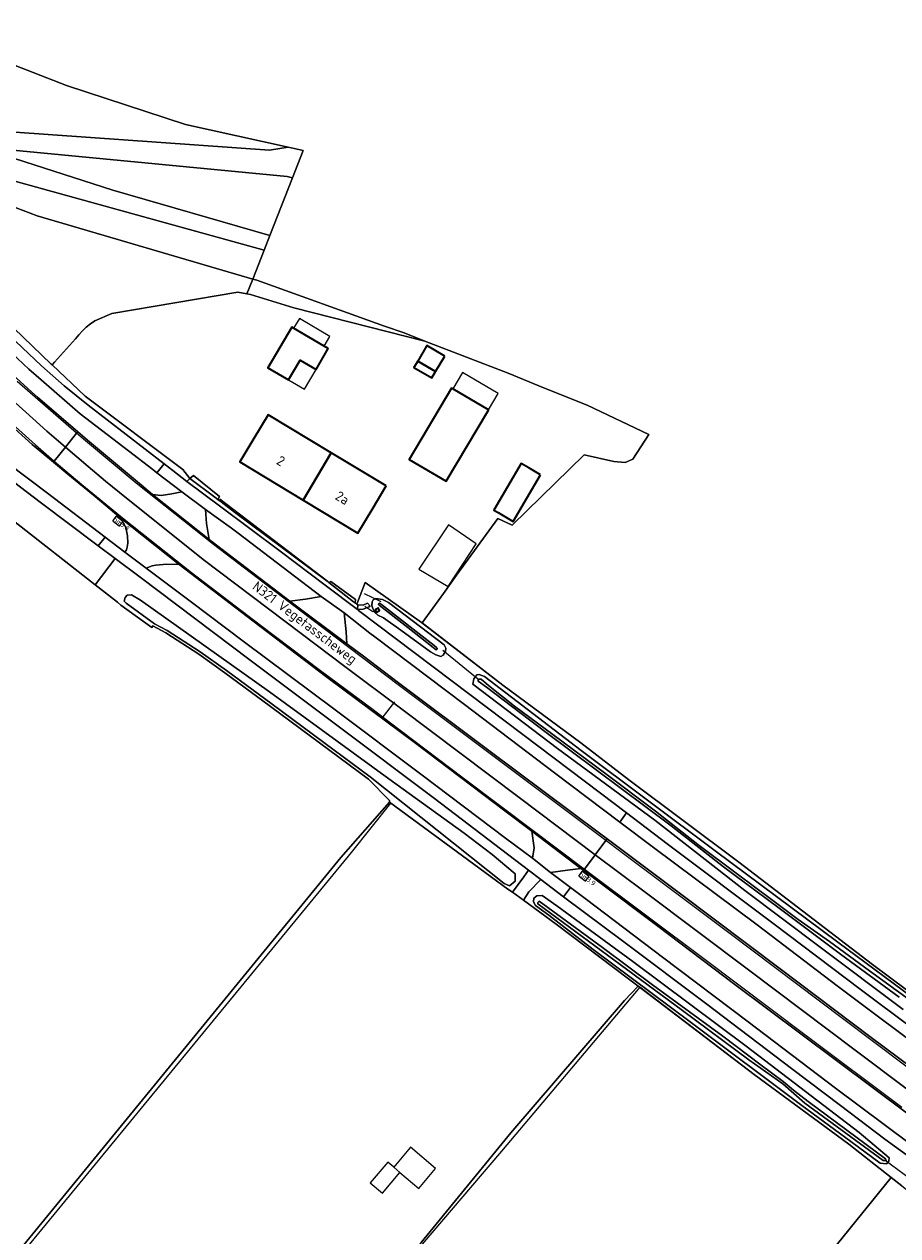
# Model space of a CAD drawing. Header units: metres. Extents: x 178952 to 185583, y 415201 to 419317.
# Tile 17 of 165: x 180621 to 180781, y 417979 to 418201. Entities that reach past the tile are written whole.
import ezdxf
from ezdxf.enums import TextEntityAlignment as Align

# ---------------------------------------------------------------- set-up
doc = ezdxf.new("R2010")
doc.units = ezdxf.units.M
for name, color, linetype, lineweight in [('B-WE-AM-AS_WEG-T18', 1, 'Continuous', 18), ('B-WE-VW-HECTOMETRERING-S', 7, 'Continuous', 25), ('B-XX-GK-KADEMUUR-GV', 252, 'Continuous', 35), ('B-XX-GR-BOUWLAND-GV', 253, 'Continuous', 13), ('B-XX-GR-HAAG-G', 253, 'GR-HAAG1', 13), ('B-XX-IE-TERREINAFSCHEIDING_KUNSTMATIG_HEKWERK-G', 253, 'IE-TERREINAFSCHEIDING-KUNSTMATIG', 18), ('B-XX-IE-TERREINAFSCHEIDING_KUNSTMATIG_HEKWERK_RASTER-G', 253, 'IE-TERREINAFSCHEIDING-KUNSTMATIG', 18), ('B-XX-KW-KUNSTWERK_DUIKER-G', 252, 'Continuous', 18), ('B-XX-OG-BEBOUWING-GV', 252, 'Continuous', 35), ('B-XX-OG-BEBOUWING-T18', 252, 'Continuous', 18), ('B-XX-OG-BEBOUWING_OVERBOUWING-GV', 252, 'Continuous', 18), ('B-XX-OG-BEBOUWING_SCHUUR-GV', 252, 'Continuous', 35), ('B-XX-OG-TERREIN_CULTUURSCHEIDING-GV', 253, 'Continuous', 18), ('B-XX-OG-TERREIN_ERF-GV', 253, 'Continuous', 18), ('B-XX-OG-TOPOGRAFIE-T18', 253, 'Continuous', 18), ('B-XX-OG-WATER_SLOOT-GV', 253, 'Continuous', 18), ('B-XX-OG-WEG-GV', 253, 'Continuous', 18), ('B-XX-VH-VERHARDING_ASFALT-GV', 251, 'Continuous', 18), ('B-XX-VH-VERHARDING_BETONSTRAATSTEEN-GV', 251, 'Continuous', 18), ('B-XX-VH-VERHARDING_STRAATBAKSTEEN-GV', 251, 'Continuous', 18), ('B-XX-VW-MARKERING-G', 253, 'Continuous', 18), ('B-XX-VW-VRI-G', 253, 'Continuous', 18)]:
    doc.layers.add(name, color=color, linetype=linetype, lineweight=lineweight)
doc.styles.add('NLCS-ISO', font='NLCS-ISO.ttf')
doc.styles.add('NLCS-ISO-M-T18', font='NLCS-ISO.ttf', dxfattribs={"height": 1.8})
doc.styles.add('NLCS-ISO-M500-T18', font='NLCS-ISO.ttf', dxfattribs={"height": 0.9})
doc.linetypes.add('GR-HAAG1', pattern='A,6,[176,NLCS.SHX,S=0.125,R=0,X=0,Y=0],-2', length=8)
doc.linetypes.add('IE-TERREINAFSCHEIDING-KUNSTMATIG', pattern='A,4,[82,NLCS.SHX,S=0.75,R=90,X=0,Y=0],4,-2', length=10)

# ---------------------------------------------------------------- blocks, each defined once
blk = doc.blocks.new('SVW-HECTOMETERPAAL-SO')
at = {"lineweight": 18}
blk.add_lwpolyline([(-0.71, -0.52), (0.71, -0.52, 0.414214), (0.8, -0.44), (0.8, 0.44, 0.414214), (0.71, 0.52), (-0.71, 0.52, 0.414214), (-0.8, 0.44), (-0.8, -0.44, 0.414214)], format="xyb", close=True, dxfattribs=at)
at = {"lineweight": 18, "style": 'NLCS-ISO'}
blk.add_text('hm', height=0.9, dxfattribs=at).set_placement((0, 0), align=Align.MIDDLE_CENTER)

msp = doc.modelspace()

# ---------------------------------------------------------------- linework, layer by layer
at = {"layer": 'B-XX-GK-KADEMUUR-GV'}
msp.add_lwpolyline([(180685.375, 418093.454), (180685.578, 418092.945), (180685.7, 418092.998), (180685.768, 418093.058), (180686.166, 418093.318), (180686.155, 418093.39), (180686.11, 418093.428), (180685.987, 418093.658), (180685.989, 418093.708), (180685.933, 418093.776), (180685.553, 418093.576), (180685.481, 418093.531)], close=True, dxfattribs=at)
at = {"layer": 'B-XX-GR-BOUWLAND-GV'}
msp.add_lwpolyline([(180779.846, 417989.447), (180772.091, 417995.543), (180754.772, 418008.324), (180733.845, 418024.29), (180733.543, 418024.521), (180730.994, 418021.845), (180710.225, 417997.635), (180693.82, 417977.527), (180670.993, 417950.248), (180640.068, 417913.292), (180623.854, 417893.718), (180662.959, 417856.983), (180702.552, 417900.666), (180753.748, 417957.154)], close=True, dxfattribs=at)
at = {"layer": 'B-XX-GR-HAAG-G', "ltscale": 0.2, "flags": 128}
msp.add_lwpolyline([(180656.958, 418113.748), (180676.735, 418098.687)], dxfattribs=at)
at = {"layer": 'B-XX-IE-TERREINAFSCHEIDING_KUNSTMATIG_HEKWERK-G', "ltscale": 0.1, "flags": 128}
msp.add_lwpolyline([(180683.556, 418098.439), (180693.878, 418091.125)], dxfattribs=at)
at = {"layer": 'B-XX-IE-TERREINAFSCHEIDING_KUNSTMATIG_HEKWERK_RASTER-G', "ltscale": 0.2, "flags": 128}
for points in [[(180644.472, 418090.203), (180638.822, 418094.271), (180638.175, 418094.848), (180635.459, 418097.003), (180634.112, 418098.039), (180619.171, 418109.768), (180611.034, 418116.193), (180609.86, 418117.112), (180598.078, 418126.338), (180580.561, 418140.176), (180576.779, 418142.959), (180575.433, 418141.176)], [(180693.878, 418091.125), (180708.764, 418079.644), (180723.014, 418069.053), (180731.815, 418062.316), (180751.936, 418047.188), (180776.403, 418028.495), (180785.747, 418021.488)], [(180733.845, 418024.29), (180708.534, 417994.284), (180670.993, 417950.248), (180642.369, 417916.672), (180640.306, 417915.659), (180638.738, 417917.24), (180631.133, 417924.911), (180602.708, 417953.58), (180681.019, 418048.965), (180688.23, 418058.028)], [(180688.027, 418058.177), (180709.668, 418042.281), (180710.494, 418041.699), (180712.529, 418040.266), (180718.526, 418035.862), (180731.726, 418025.849), (180732.976, 418024.953), (180754.772, 418008.324), (180772.091, 417995.543)]]:
    msp.add_lwpolyline(points, dxfattribs=at)
at = {"layer": 'B-XX-KW-KUNSTWERK_DUIKER-G'}
for points in [[(180686.504, 418094.917), (180683.432, 418096.394)], [(180685.628, 418093.28), (180684.976, 418093.073), (180683.508, 418094.053)], [(180697.767, 418086.049), (180704.444, 418080.622)], [(180778.769, 417992.622), (180783.355, 417989.178)]]:
    msp.add_lwpolyline(points, dxfattribs=at)
at = {"layer": 'B-XX-OG-BEBOUWING-GV'}
for points in [[(180676.784, 418141.281), (180676.041, 418141.717), (180670.435, 418145.005), (180670.106, 418145.198), (180665.746, 418137.764), (180669.516, 418135.553), (180671.641, 418139.176), (180674.55, 418137.47)], [(180706.11, 418130.04), (180706.099, 418130.046), (180699.576, 418133.899), (180699.325, 418134.047), (180691.614, 418120.995), (180698.399, 418116.988)], [(180677.348, 418122.202), (180665.766, 418129.158), (180663.152, 418124.812), (180660.57, 418120.52), (180672.187, 418113.544)], [(180687.412, 418116.158), (180677.348, 418122.202), (180672.187, 418113.544), (180682.23, 418107.512), (180684.802, 418111.802)]]:
    msp.add_lwpolyline(points, close=True, dxfattribs=at)
at = {"layer": 'B-XX-OG-BEBOUWING_OVERBOUWING-GV'}
for points in [[(180671.499, 418146.82), (180670.435, 418145.005), (180676.041, 418141.717), (180677.106, 418143.531)], [(180674.55, 418137.47), (180671.641, 418139.176), (180669.516, 418135.553), (180672.425, 418133.847)], [(180699.576, 418133.899), (180706.099, 418130.046), (180707.868, 418133.04), (180701.344, 418136.893)], [(180703.889, 418105.538), (180698.817, 418108.997), (180693.377, 418100.873), (180698.717, 418097.739)], [(180696.445, 417991.106), (180691.869, 417994.987), (180688.766, 417991.328), (180689.902, 417990.365), (180693.342, 417987.447)], [(180689.902, 417990.365), (180688.766, 417991.328), (180687.669, 417992.259), (180684.474, 417988.491), (180686.707, 417986.597)]]:
    msp.add_lwpolyline(points, close=True, dxfattribs=at)
at = {"layer": 'B-XX-OG-BEBOUWING_SCHUUR-GV'}
for points in [[(180698.115, 418139.92), (180694.83, 418141.851), (180693.166, 418139.019), (180696.45, 418137.087)], [(180693.166, 418139.019), (180692.465, 418137.847), (180695.759, 418135.911), (180696.45, 418137.087)], [(180715.66, 418118.194), (180713.506, 418119.456), (180712.108, 418120.274), (180707.094, 418111.715), (180707.882, 418111.253), (180710.646, 418109.635)]]:
    msp.add_lwpolyline(points, close=True, dxfattribs=at)
at = {"layer": 'B-XX-OG-TERREIN_CULTUURSCHEIDING-GV'}
for points in [[(180599.99, 418200.712), (180628.876, 418189.51), (180650.622, 418182.371), (180669.432, 418178.172), (180672.183, 418177.558), (180670.232, 418172.583), (180666.096, 418162.036), (180665.038, 418159.337), (180662.958, 418154.033), (180663.733, 418153.806), (180687.107, 418145.425), (180690.658, 418144.152), (180694.473, 418142.673), (180709.709, 418136.764), (180715.325, 418134.5), (180721.256, 418132.109), (180724.21, 418130.918), (180735.491, 418125.554), (180732.525, 418121.024), (180731.125, 418120.447), (180729.066, 418120.612), (180723.629, 418121.848), (180710.452, 418108.957), (180707.806, 418110.148), (180700.284, 418099.76), (180697.858, 418096.41), (180693.976, 418091.049), (180708.764, 418079.644), (180723.014, 418069.053), (180731.815, 418062.316), (180751.936, 418047.188), (180776.403, 418028.495), (180785.747, 418021.488)], [(180612.506, 418181.457), (180666.007, 418177.657), (180669.432, 418178.172), (180650.622, 418182.371), (180628.876, 418189.51), (180599.99, 418200.712)], [(180617.615, 418172.455), (180665.038, 418159.337), (180666.096, 418162.036), (180637.321, 418170.337), (180615.654, 418177.291)], [(180617.539, 418146.714), (180626.082, 418138.466), (180626.247, 418138.31), (180626.682, 418138.792), (180630.543, 418143.073), (180631.105, 418143.799), (180631.765, 418144.526), (180632.483, 418145.197), (180633.253, 418145.807), (180634.07, 418146.353), (180637.185, 418147.727), (180660.212, 418151.653), (180661.873, 418151.318), (180662.298, 418152.349), (180662.958, 418154.033), (180623.487, 418165.602), (180618.356, 418167.544)], [(180601.44, 417953.262), (180679.12, 418048.093), (180688.027, 418058.177), (180688.009, 418058.522), (180684.146, 418062.434), (180666.231, 418075.743), (180657.876, 418081.92), (180653.086, 418085.342), (180647.028, 418089.212), (180644.689, 418090.487), (180644.472, 418090.203), (180638.822, 418094.271), (180638.175, 418094.848), (180635.459, 418097.003), (180634.112, 418098.039), (180619.171, 418109.768)]]:
    msp.add_lwpolyline(points, dxfattribs=at)
for points in [[(180669.432, 418178.172), (180666.007, 418177.657), (180612.506, 418181.457), (180612.614, 418178.266), (180669.254, 418172.838), (180670.232, 418172.583), (180672.183, 418177.558)], [(180669.254, 418172.838), (180612.614, 418178.266), (180615.654, 418177.291), (180637.321, 418170.337), (180666.096, 418162.036), (180670.232, 418172.583)], [(180617.615, 418172.455), (180612.055, 418173.444), (180611.835, 418172.828), (180611.744, 418172.013), (180617.371, 418163.357), (180616.627, 418166.351), (180616.721, 418167.413), (180617.064, 418167.823), (180618.356, 418167.544), (180623.487, 418165.602), (180662.958, 418154.033), (180665.038, 418159.337)], [(180663.733, 418153.806), (180662.958, 418154.033), (180662.298, 418152.349), (180661.873, 418151.318), (180662.57, 418151.177), (180670.482, 418148.78), (180694.473, 418142.673), (180690.658, 418144.152), (180687.107, 418145.425)]]:
    msp.add_lwpolyline(points, close=True, dxfattribs=at)
at = {"layer": 'B-XX-OG-TERREIN_ERF-GV'}
for points in [[(180651.452, 418117.471), (180652.143, 418118.046), (180656.864, 418114.174), (180656.599, 418113.663), (180657.206, 418113.201), (180659.631, 418111.354), (180676.559, 418098.693), (180676.754, 418098.541), (180676.875, 418098.447), (180677.232, 418098.622), (180681.779, 418095.356), (180681.714, 418094.695), (180682.032, 418094.464), (180683.556, 418098.439), (180693.878, 418091.125), (180693.976, 418091.049), (180697.858, 418096.41), (180700.284, 418099.76), (180707.806, 418110.148), (180710.452, 418108.957), (180723.629, 418121.848), (180729.066, 418120.612), (180731.125, 418120.447), (180732.525, 418121.024), (180735.491, 418125.554), (180724.21, 418130.918), (180721.256, 418132.109), (180715.325, 418134.5), (180709.709, 418136.764), (180694.473, 418142.673), (180670.482, 418148.78), (180662.57, 418151.177), (180661.873, 418151.318), (180660.212, 418151.653), (180637.185, 418147.727), (180634.07, 418146.353), (180633.253, 418145.807), (180632.483, 418145.197), (180631.765, 418144.526), (180631.105, 418143.799), (180630.543, 418143.073), (180626.682, 418138.792), (180626.247, 418138.31), (180632.311, 418132.588), (180650.165, 418119.149)], [(180669.516, 418135.553), (180665.746, 418137.764), (180670.106, 418145.198), (180670.435, 418145.005), (180676.041, 418141.717), (180676.784, 418141.281), (180674.55, 418137.47), (180671.641, 418139.176)], [(180706.11, 418130.04), (180698.399, 418116.988), (180691.614, 418120.995), (180699.325, 418134.047), (180699.576, 418133.899), (180706.099, 418130.046)], [(180672.187, 418113.544), (180660.57, 418120.52), (180663.152, 418124.812), (180665.766, 418129.158), (180677.348, 418122.202), (180687.412, 418116.158), (180684.802, 418111.802), (180682.23, 418107.512)]]:
    msp.add_lwpolyline(points, close=True, dxfattribs=at)
for points in [[(180693.82, 417977.527), (180710.225, 417997.635), (180730.994, 418021.845), (180733.543, 418024.521), (180732.976, 418024.953), (180731.726, 418025.849), (180718.526, 418035.862), (180712.529, 418040.266), (180710.494, 418041.699), (180709.668, 418042.281), (180688.027, 418058.177), (180679.12, 418048.093), (180601.44, 417953.262)], [(180781.808, 417987.904), (180779.846, 417989.447), (180753.748, 417957.154)]]:
    msp.add_lwpolyline(points, dxfattribs=at)
at = {"layer": 'B-XX-OG-WATER_SLOOT-GV'}
for points in [[(180709.013, 418043.305), (180709.939, 418042.877), (180710.977, 418043.725), (180710.988, 418045.066), (180706.768, 418048.593), (180701.651, 418052.547), (180687.901, 418062.491), (180666.053, 418078.393), (180642.429, 418095.229), (180640.745, 418096.187), (180639.963, 418096.116), (180639.579, 418095.674), (180639.431, 418095.034), (180639.801, 418094.666), (180644.983, 418090.892), (180647.282, 418089.643), (180653.366, 418085.757), (180658.17, 418082.324), (180666.529, 418076.144), (180677.899, 418067.703), (180684.451, 418062.83)], [(180685.865, 418092.471), (180686.916, 418091.958), (180690.099, 418089.739), (180695.516, 418085.752), (180696.512, 418085.2), (180697.391, 418084.915), (180697.822, 418085.104), (180698.279, 418085.852), (180698.315, 418086.404), (180698.032, 418087.041), (180687.842, 418094.768), (180686.688, 418095.329), (180685.491, 418095.534), (180685.036, 418095.292), (180684.804, 418094.883), (180684.779, 418094.229), (180684.936, 418093.652), (180685.292, 418092.953)], [(180685.375, 418093.454), (180685.481, 418093.531), (180685.553, 418093.576), (180685.933, 418093.776), (180685.989, 418093.708), (180685.987, 418093.658), (180686.11, 418093.428), (180686.155, 418093.39), (180686.166, 418093.318), (180685.768, 418093.058), (180685.7, 418092.998), (180685.578, 418092.945)], [(180696.171, 418086.917), (180696.6, 418086.562), (180696.733, 418086.429), (180696.751, 418086.281), (180696.676, 418086.16), (180696.541, 418086.132), (180695.976, 418086.526), (180691.365, 418090.193), (180686.136, 418094.265), (180686.003, 418094.437), (180686.063, 418094.616), (180686.199, 418094.629), (180686.524, 418094.411)], [(180696.171, 418086.917), (180686.524, 418094.411), (180686.199, 418094.629), (180686.063, 418094.616), (180686.003, 418094.437), (180686.136, 418094.265), (180691.365, 418090.193), (180695.976, 418086.526), (180696.541, 418086.132), (180696.676, 418086.16), (180696.751, 418086.281), (180696.733, 418086.429), (180696.6, 418086.562)], [(180717.145, 418037.484), (180725.296, 418031.238), (180743.056, 418017.957), (180763.479, 418002.636), (180772.465, 417996.018), (180777.85, 417992.052), (180778.972, 417991.948), (180779.389, 417992.444), (180779.495, 417993.042), (180773.982, 417997.687), (180753.277, 418013.486), (180732.552, 418029.037), (180718.655, 418039.221), (180715.928, 418041.089), (180714.979, 418041.022), (180714.415, 418040.606), (180714.346, 418039.952), (180714.707, 418039.258)], [(180749.052, 418015.338), (180756.047, 418010.054), (180760.042, 418007.018), (180761.978, 418005.439), (180764.622, 418003.356), (180778.787, 417992.892), (180778.939, 417992.585), (180778.377, 417992.59), (180764.008, 418003.071), (180760.025, 418006.586), (180753.801, 418010.998), (180741.631, 418020.053), (180730.25, 418028.484), (180715.178, 418039.602), (180715.178, 418039.841), (180715.428, 418040.043), (180726.996, 418031.574), (180736.164, 418024.719)], [(180749.052, 418015.338), (180736.164, 418024.719), (180726.996, 418031.574), (180715.428, 418040.043), (180715.178, 418039.841), (180715.178, 418039.602), (180730.25, 418028.484), (180741.631, 418020.053), (180753.801, 418010.998), (180760.025, 418006.586), (180764.008, 418003.071), (180778.377, 417992.59), (180778.939, 417992.585), (180778.787, 417992.892), (180764.622, 418003.356), (180761.978, 418005.439), (180760.042, 418007.018), (180756.047, 418010.054)]]:
    msp.add_lwpolyline(points, close=True, dxfattribs=at)
for points in [[(180785.398, 418021.18), (180770.109, 418032.562), (180747.636, 418049.289), (180723.104, 418067.687), (180705.384, 418081.249), (180704.436, 418081.609), (180703.962, 418081.522), (180703.428, 418080.781), (180703.281, 418079.834), (180718.78, 418068.065), (180736.588, 418054.892), (180753.046, 418042.034), (180766.829, 418031.657), (180782.015, 418020.207)], [(180781.314, 418022.51), (180770.563, 418030.383), (180759.067, 418038.952), (180749.177, 418046.386), (180739.551, 418053.859), (180716.659, 418070.977), (180705.782, 418079.27), (180704.226, 418080.341), (180704.256, 418080.593), (180704.423, 418080.75), (180704.77, 418080.731), (180706.115, 418079.606), (180710.913, 418075.811), (180717.915, 418070.58), (180727.575, 418063.369), (180736.688, 418056.567), (180744.423, 418050.468), (180751.707, 418045.023), (180757.936, 418040.385), (180762.833, 418036.729), (180768.574, 418032.667), (180775.875, 418027.277), (180785.658, 418020.218)], [(180785.658, 418020.218), (180775.875, 418027.277), (180768.574, 418032.667), (180762.833, 418036.729), (180757.936, 418040.385), (180751.707, 418045.023), (180744.423, 418050.468), (180736.688, 418056.567), (180727.575, 418063.369), (180717.915, 418070.58), (180710.913, 418075.811), (180706.115, 418079.606), (180704.77, 418080.731), (180704.423, 418080.75), (180704.256, 418080.593), (180704.226, 418080.341), (180705.782, 418079.27), (180716.659, 418070.977), (180739.551, 418053.859), (180749.177, 418046.386), (180759.067, 418038.952), (180770.563, 418030.383), (180781.314, 418022.51)]]:
    msp.add_lwpolyline(points, dxfattribs=at)
at = {"layer": 'B-XX-OG-WEG-GV'}
for points in [[(180588.905, 418154.066), (180587.036, 418153.97), (180583.282, 418153.668), (180583.021, 418153.423), (180580.202, 418149.026), (180597.534, 418135.891), (180614.484, 418123.056), (180618.186, 418120.252), (180625.362, 418114.804), (180635.938, 418106.751), (180639.529, 418104.017), (180639.824, 418104.433), (180639.97, 418104.898), (180640.103, 418105.632), (180640.015, 418106.999), (180639.706, 418108.55), (180638.83, 418110.25), (180634.097, 418114.213), (180629.133, 418118.263), (180626.467, 418120.503), (180622.607, 418123.744), (180618.12, 418127.73), (180614.119, 418131.283), (180604.719, 418139.746)], [(180578.955, 418147.255), (180576.263, 418143.315), (180576.779, 418142.959), (180580.561, 418140.176), (180598.078, 418126.338), (180609.86, 418117.112), (180611.034, 418116.193), (180619.171, 418109.768), (180634.112, 418098.039), (180637.786, 418102.842), (180634.669, 418105.174), (180624.031, 418113.134), (180613.175, 418121.374), (180581.841, 418145.16)], [(180617.474, 418146.563), (180617.224, 418144.855), (180624.313, 418138.161), (180628.454, 418134.48), (180632.816, 418130.915), (180646.757, 418120.197), (180648.359, 418118.965), (180650.92, 418116.955), (180651.452, 418117.471), (180650.165, 418119.149), (180632.311, 418132.588), (180626.247, 418138.31), (180626.082, 418138.466), (180617.539, 418146.714)], [(180617.327, 418141.933), (180617.354, 418141.261), (180617.384, 418139.708), (180617.492, 418137.863), (180622.512, 418133.323), (180623.562, 418132.374), (180630.934, 418126.054), (180633.062, 418124.23), (180642.577, 418116.259), (180644.598, 418114.567), (180646.222, 418114.38), (180648.13, 418114.671), (180649.979, 418115.029), (180645.417, 418118.531), (180644.643, 418119.124), (180640.2, 418122.535), (180631.38, 418129.322), (180624.248, 418135.565), (180621.995, 418137.537), (180617.844, 418141.437)], [(180654.303, 418111.831), (180654.511, 418109.266), (180654.984, 418106.298), (180658.17, 418103.86), (180666.642, 418097.38), (180669.756, 418094.998), (180672.618, 418095.409), (180675.466, 418095.877), (180669.58, 418100.381), (180660.284, 418107.493), (180659.079, 418108.415)], [(180637.786, 418102.842), (180634.112, 418098.039), (180635.459, 418097.003), (180638.175, 418094.848), (180638.822, 418094.271), (180644.472, 418090.203), (180644.689, 418090.487), (180647.028, 418089.212), (180653.086, 418085.342), (180657.876, 418081.92), (180666.231, 418075.743), (180684.146, 418062.434), (180688.009, 418058.522), (180688.027, 418058.177), (180709.668, 418042.281), (180710.494, 418041.699), (180712.605, 418044.532), (180713.453, 418045.732), (180696.248, 418058.869), (180678.617, 418072.137), (180662.47, 418084.241), (180642.349, 418099.428)], [(180649.478, 418101.743), (180647.22, 418101.795), (180645.203, 418101.65), (180644.542, 418101.504), (180643.444, 418101.081), (180651.73, 418094.845), (180661.212, 418087.689), (180678.059, 418075.097), (180693.991, 418063.143), (180709.258, 418051.605), (180714.19, 418047.917), (180714.5, 418049.83), (180714.086, 418052.921), (180709.129, 418056.628), (180692.741, 418068.984), (180676.556, 418081.099), (180662.985, 418091.445)], [(180709.013, 418043.305), (180684.451, 418062.83), (180677.899, 418067.703), (180666.529, 418076.144), (180658.17, 418082.324), (180653.366, 418085.757), (180647.282, 418089.643), (180644.983, 418090.892), (180639.801, 418094.666), (180639.431, 418095.034), (180639.579, 418095.674), (180639.963, 418096.116), (180640.745, 418096.187), (180642.429, 418095.229), (180666.053, 418078.393), (180687.901, 418062.491), (180701.651, 418052.547), (180706.768, 418048.593), (180710.988, 418045.066), (180710.977, 418043.725), (180709.939, 418042.877)], [(180684.779, 418094.229), (180684.804, 418094.883), (180685.036, 418095.292), (180685.491, 418095.534), (180686.688, 418095.329), (180687.842, 418094.768), (180698.032, 418087.041), (180698.315, 418086.404), (180698.279, 418085.852), (180697.822, 418085.104), (180697.391, 418084.915), (180696.512, 418085.2), (180695.516, 418085.752), (180690.099, 418089.739), (180686.916, 418091.958), (180685.865, 418092.471), (180685.292, 418092.953), (180684.936, 418093.652)], [(180723.518, 418045.719), (180723.051, 418046.077), (180720.567, 418045.736), (180717.483, 418045.34), (180721.153, 418042.572), (180723.331, 418040.93), (180724.085, 418040.361), (180737.978, 418029.82), (180753.656, 418017.948), (180769.679, 418005.836), (180783.135, 417995.754), (180788.158, 417992.01), (180793.612, 417987.945), (180792.987, 417990.526), (180792.666, 417992.288), (180792.327, 417994.069), (180792.216, 417994.154), (180790.481, 417995.428), (180789.669, 417996.024), (180769.837, 418010.864), (180763.333, 418015.737), (180751.247, 418024.793), (180737.101, 418035.506), (180725.833, 418043.969)], [(180713.504, 418041.797), (180712.529, 418040.266), (180718.526, 418035.862), (180731.726, 418025.849), (180732.976, 418024.953), (180733.543, 418024.521), (180733.845, 418024.29), (180754.772, 418008.324), (180772.091, 417995.543), (180779.846, 417989.447), (180781.808, 417987.904), (180787.668, 417983.297), (180789.457, 417981.857), (180792.702, 417986.371), (180786.19, 417991.04), (180778.662, 417996.462), (180770.54, 418002.641), (180761.618, 418009.429), (180746.074, 418021.225), (180730.873, 418032.618), (180719.885, 418040.885), (180715.729, 418044.012)], [(180714.346, 418039.952), (180714.415, 418040.606), (180714.979, 418041.022), (180715.928, 418041.089), (180718.655, 418039.221), (180732.552, 418029.037), (180753.277, 418013.486), (180773.982, 417997.687), (180779.495, 417993.042), (180779.389, 417992.444), (180778.972, 417991.948), (180777.85, 417992.052), (180772.465, 417996.018), (180763.479, 418002.636), (180743.056, 418017.957), (180725.296, 418031.238), (180717.145, 418037.484), (180714.707, 418039.258)]]:
    msp.add_lwpolyline(points, close=True, dxfattribs=at)
for points in [[(180785.747, 418021.488), (180776.403, 418028.495), (180751.936, 418047.188), (180731.815, 418062.316), (180723.014, 418069.053), (180708.764, 418079.644), (180693.976, 418091.049), (180693.878, 418091.125), (180683.556, 418098.439), (180682.032, 418094.464), (180682.18, 418094.356), (180683.18, 418094.318), (180683.951, 418094.632), (180684.467, 418094.135), (180684.305, 418093.976), (180683.18, 418093.579), (180682.131, 418093.491), (180682.352, 418093.324), (180695.966, 418082.992), (180712.414, 418070.613), (180726.63, 418059.875), (180731.418, 418056.228), (180738.829, 418050.583), (180758.427, 418035.838), (180774.179, 418023.959), (180793.306, 418009.572)], [(180788.443, 418010.721), (180769.965, 418024.537), (180755.295, 418035.72), (180736.337, 418049.912), (180730.165, 418054.561), (180718.177, 418063.59), (180701.748, 418076.124), (180685.34, 418088.473), (180684.405, 418089.176), (180679.672, 418092.864), (180680.079, 418089.418), (180680.17, 418087.236), (180683.228, 418084.921), (180689.649, 418080.059), (180706.164, 418067.687), (180726.46, 418052.545), (180727.861, 418051.496), (180741.293, 418041.394), (180759.52, 418027.704), (180776.188, 418015.101), (180798.559, 417998.445)], [(180782.015, 418020.207), (180766.829, 418031.657), (180753.046, 418042.034), (180736.588, 418054.892), (180718.78, 418068.065), (180703.281, 418079.834), (180703.428, 418080.781), (180703.962, 418081.522), (180704.436, 418081.609), (180705.384, 418081.249), (180723.104, 418067.687), (180747.636, 418049.289), (180770.109, 418032.562), (180785.398, 418021.18)]]:
    msp.add_lwpolyline(points, dxfattribs=at)
at = {"layer": 'B-XX-VH-VERHARDING_ASFALT-GV'}
for points in [[(180567.55, 418181.348), (180567.31, 418181.038), (180565.328, 418178.475), (180569.992, 418174.869), (180574.285, 418171.368), (180582.375, 418164.653), (180592.744, 418155.53), (180603.737, 418145.654), (180606.889, 418142.784), (180616.936, 418133.676), (180625.269, 418126.186), (180628.691, 418123.266), (180630.712, 418125.779), (180630.934, 418126.054), (180623.562, 418132.374), (180622.512, 418133.323), (180617.492, 418137.863), (180616.664, 418138.612), (180614.692, 418140.511), (180610.916, 418143.982), (180608.465, 418146.214), (180599.541, 418154.312), (180583.226, 418168.772)], [(180565.328, 418178.475), (180563.346, 418175.911), (180563.089, 418175.579), (180569.945, 418170.157), (180579.327, 418162.359), (180582.624, 418159.522), (180588.905, 418154.066), (180604.719, 418139.746), (180614.119, 418131.283), (180618.12, 418127.73), (180622.607, 418123.744), (180626.467, 418120.503), (180626.625, 418120.7), (180628.691, 418123.266), (180625.269, 418126.186), (180616.936, 418133.676), (180606.889, 418142.784), (180603.737, 418145.654), (180592.744, 418155.53), (180582.375, 418164.653), (180574.285, 418171.368), (180569.992, 418174.869)], [(180580.202, 418149.026), (180576.74, 418151.658), (180560.784, 418163.407), (180556.232, 418166.71), (180555.028, 418165.153), (180556.174, 418164.344), (180575.646, 418149.827), (180575.7, 418149.785), (180578.84, 418147.339), (180578.955, 418147.255), (180581.841, 418145.16), (180613.175, 418121.374), (180624.031, 418113.134), (180634.669, 418105.174), (180635.938, 418106.751), (180625.362, 418114.804), (180618.186, 418120.252), (180614.484, 418123.056), (180597.534, 418135.891)], [(180669.756, 418094.998), (180666.642, 418097.38), (180658.17, 418103.86), (180654.984, 418106.298), (180644.598, 418114.567), (180642.577, 418116.259), (180633.062, 418124.23), (180630.934, 418126.054), (180630.712, 418125.779), (180628.691, 418123.266), (180632.86, 418119.709), (180636.026, 418117.035), (180639.849, 418113.884), (180644.03, 418110.519), (180653.881, 418102.671), (180668.845, 418091.359), (180680.06, 418082.89), (180690.011, 418075.411), (180711.761, 418059.036), (180725.67, 418048.581), (180727.613, 418051.166), (180727.861, 418051.496), (180726.46, 418052.545), (180706.164, 418067.687), (180689.649, 418080.059), (180683.228, 418084.921), (180680.17, 418087.236)], [(180628.691, 418123.266), (180626.625, 418120.7), (180626.467, 418120.503), (180629.133, 418118.263), (180634.097, 418114.213), (180638.83, 418110.25), (180649.478, 418101.743), (180662.985, 418091.445), (180676.556, 418081.099), (180692.741, 418068.984), (180709.129, 418056.628), (180714.086, 418052.921), (180723.051, 418046.077), (180723.518, 418045.719), (180723.685, 418045.94), (180725.67, 418048.581), (180711.761, 418059.036), (180690.011, 418075.411), (180680.06, 418082.89), (180668.845, 418091.359), (180653.881, 418102.671), (180644.03, 418110.519), (180639.849, 418113.884), (180636.026, 418117.035), (180632.86, 418119.709)], [(180682.131, 418093.491), (180676.219, 418097.962), (180668.011, 418104.177), (180656.846, 418112.517), (180650.92, 418116.955), (180648.359, 418118.965), (180646.757, 418120.197), (180645.417, 418118.531), (180649.979, 418115.029), (180654.303, 418111.831), (180659.079, 418108.415), (180660.284, 418107.493), (180669.58, 418100.381), (180675.466, 418095.877), (180679.672, 418092.864), (180684.405, 418089.176), (180685.34, 418088.473), (180701.748, 418076.124), (180718.177, 418063.59), (180730.165, 418054.561), (180731.418, 418056.228), (180726.63, 418059.875), (180712.414, 418070.613), (180695.966, 418082.992), (180682.352, 418093.324)], [(180649.979, 418115.029), (180648.13, 418114.671), (180646.222, 418114.38), (180644.598, 418114.567), (180654.984, 418106.298), (180654.511, 418109.266), (180654.303, 418111.831)], [(180638.83, 418110.25), (180639.706, 418108.55), (180640.015, 418106.999), (180640.103, 418105.632), (180639.97, 418104.898), (180639.824, 418104.433), (180639.529, 418104.017), (180643.444, 418101.081), (180644.542, 418101.504), (180645.203, 418101.65), (180647.22, 418101.795), (180649.478, 418101.743)], [(180643.444, 418101.081), (180639.529, 418104.017), (180635.938, 418106.751), (180634.669, 418105.174), (180637.786, 418102.842), (180642.349, 418099.428), (180662.47, 418084.241), (180678.617, 418072.137), (180696.248, 418058.869), (180713.453, 418045.732), (180715.729, 418044.012), (180719.885, 418040.885), (180721.153, 418042.572), (180717.483, 418045.34), (180714.19, 418047.917), (180709.258, 418051.605), (180693.991, 418063.143), (180678.059, 418075.097), (180661.212, 418087.689), (180651.73, 418094.845)], [(180679.672, 418092.864), (180675.466, 418095.877), (180672.618, 418095.409), (180669.756, 418094.998), (180680.17, 418087.236), (180680.079, 418089.418)], [(180731.418, 418056.228), (180730.165, 418054.561), (180736.337, 418049.912), (180755.295, 418035.72), (180769.965, 418024.537), (180788.443, 418010.721), (180794.884, 418005.823), (180796.11, 418007.451), (180793.306, 418009.572), (180774.179, 418023.959), (180758.427, 418035.838), (180738.829, 418050.583)], [(180714.086, 418052.921), (180714.5, 418049.83), (180714.19, 418047.917), (180717.483, 418045.34), (180720.567, 418045.736), (180723.051, 418046.077)], [(180727.861, 418051.496), (180727.613, 418051.166), (180725.67, 418048.581), (180734.786, 418041.728), (180753.746, 418027.461), (180773.26, 418012.791), (180792.186, 417998.533), (180801.59, 417991.453), (180803.538, 417994.04), (180803.839, 417994.441), (180798.559, 417998.445), (180776.188, 418015.101), (180759.52, 418027.704), (180741.293, 418041.394)], [(180725.67, 418048.581), (180723.685, 418045.94), (180723.518, 418045.719), (180725.833, 418043.969), (180737.101, 418035.506), (180751.247, 418024.793), (180763.333, 418015.737), (180769.837, 418010.864), (180789.669, 417996.024), (180790.481, 417995.428), (180792.216, 417994.154), (180792.327, 417994.069), (180799.453, 417988.613), (180799.652, 417988.879), (180801.59, 417991.453), (180792.186, 417998.533), (180773.26, 418012.791), (180753.746, 418027.461), (180734.786, 418041.728)], [(180715.729, 418044.012), (180713.453, 418045.732), (180712.605, 418044.532), (180710.494, 418041.699), (180712.529, 418040.266), (180713.504, 418041.797)], [(180721.153, 418042.572), (180719.885, 418040.885), (180730.873, 418032.618), (180746.074, 418021.225), (180761.618, 418009.429), (180770.54, 418002.641), (180778.662, 417996.462), (180786.19, 417991.04), (180792.702, 417986.371), (180795.106, 417984.502), (180796.2, 417985.955), (180793.669, 417987.902), (180793.612, 417987.945), (180788.158, 417992.01), (180783.135, 417995.754), (180769.679, 418005.836), (180753.656, 418017.948), (180737.978, 418029.82), (180724.085, 418040.361), (180723.331, 418040.93)]]:
    msp.add_lwpolyline(points, close=True, dxfattribs=at)
msp.add_lwpolyline([(180617.844, 418141.437), (180621.995, 418137.537), (180624.248, 418135.565), (180631.38, 418129.322), (180640.2, 418122.535), (180644.643, 418119.124), (180645.417, 418118.531), (180646.757, 418120.197), (180632.816, 418130.915), (180628.454, 418134.48), (180624.313, 418138.161), (180617.224, 418144.855)], dxfattribs=at)
at = {"layer": 'B-XX-VH-VERHARDING_BETONSTRAATSTEEN-GV'}
for points in [[(180652.143, 418118.046), (180651.452, 418117.471), (180656.038, 418114.09), (180656.599, 418113.663), (180656.864, 418114.174)], [(180676.875, 418098.447), (180681.43, 418094.902), (180681.692, 418094.711), (180681.714, 418094.695), (180681.779, 418095.356), (180677.232, 418098.622)]]:
    msp.add_lwpolyline(points, close=True, dxfattribs=at)
at = {"layer": 'B-XX-VH-VERHARDING_STRAATBAKSTEEN-GV'}
for points in [[(180651.452, 418117.471), (180650.92, 418116.955), (180656.846, 418112.517), (180668.011, 418104.177), (180676.219, 418097.962), (180682.131, 418093.491), (180682.18, 418094.356), (180682.032, 418094.464), (180681.714, 418094.695), (180681.692, 418094.711), (180681.43, 418094.902), (180676.875, 418098.447), (180676.754, 418098.541), (180676.559, 418098.693), (180659.631, 418111.354), (180657.206, 418113.201), (180656.599, 418113.663), (180656.038, 418114.09)], [(180682.18, 418094.356), (180682.131, 418093.491), (180683.18, 418093.579), (180684.305, 418093.976), (180684.467, 418094.135), (180683.951, 418094.632), (180683.18, 418094.318)]]:
    msp.add_lwpolyline(points, close=True, dxfattribs=at)
at = {"layer": 'B-XX-VW-MARKERING-G'}
for points in [[(180793.621, 418001.502), (180770.931, 418018.595), (180750.353, 418034.064), (180730.339, 418049.118), (180727.613, 418051.166), (180705.214, 418067.996), (180689.582, 418079.723), (180671.765, 418093.189), (180655.764, 418105.414), (180641.614, 418116.637), (180631.951, 418124.695), (180630.712, 418125.779), (180619.854, 418135.285)], [(180644.03, 418110.519), (180639.849, 418113.884), (180636.026, 418117.035), (180632.86, 418119.709), (180628.691, 418123.266), (180625.269, 418126.186), (180616.936, 418133.676)], [(180616.443, 418129.733), (180623.178, 418123.648), (180626.625, 418120.7), (180631.645, 418116.405), (180639.441, 418110.049), (180651.758, 418100.256), (180664.356, 418090.634), (180675.374, 418082.317), (180684.995, 418075.161), (180687.962, 418072.909), (180701.489, 418062.64), (180714.3, 418052.984), (180723.685, 418045.94), (180724.19, 418045.56), (180745.784, 418029.389), (180764.058, 418015.674), (180781.783, 418002.321)], [(180653.881, 418102.671), (180644.03, 418110.519)], [(180668.845, 418091.359), (180653.881, 418102.671)], [(180668.845, 418091.359), (180680.06, 418082.89), (180690.011, 418075.411), (180711.761, 418059.036), (180725.67, 418048.581), (180734.786, 418041.728), (180753.746, 418027.461), (180773.26, 418012.791), (180792.186, 417998.533), (180801.59, 417991.453), (180810.859, 417984.476), (180819.364, 417978.102), (180836.882, 417964.895), (180857.584, 417949.445), (180862.157, 417946.032)]]:
    msp.add_lwpolyline(points, dxfattribs=at)
at = {"layer": 'B-XX-VW-VRI-G'}
msp.add_lwpolyline([(180688.909, 418076.561), (180686.575, 418073.584)], dxfattribs=at)

# ---------------------------------------------------------------- block references
at = {"layer": 'B-WE-VW-HECTOMETRERING-S'}
for p, rotation in [((180638.259, 418109.691, 10.569), 322.8361922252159), ((180723.575, 418044.655, 10.267), 323.3866483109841)]:
    msp.add_blockref('SVW-HECTOMETERPAAL-SO', p, dxfattribs=dict(at, rotation=rotation))

# ---------------------------------------------------------------- texts
at = {"layer": 'B-WE-AM-AS_WEG-T18', "style": 'NLCS-ISO-M500-T18'}
for s, rotation, p in [('3.8', 322.83619, (180639.578, 418108.701)), ('3.9', 323.38665, (180724.903, 418043.678))]:
    msp.add_text(s, height=0.9, rotation=rotation, dxfattribs=at).set_placement(p, align=Align.MIDDLE)
at = {"layer": 'B-XX-OG-BEBOUWING-T18', "style": 'NLCS-ISO-M-T18'}
for s, p in [('2', (180668.103, 418120.719)), ('2a', (180679.371, 418113.952))]:
    msp.add_text(s, height=1.8, rotation=329, dxfattribs=at).set_placement(p, align=Align.MIDDLE_CENTER)
at = {"layer": 'B-XX-OG-TOPOGRAFIE-T18', "style": 'NLCS-ISO-M-T18'}
msp.add_text('N321 Vegetasscheweg', height=1.8, rotation=322.9, dxfattribs=at).set_placement((180672.507, 418091.104), align=Align.MIDDLE_CENTER)

doc.saveas('drawing.dxf')
